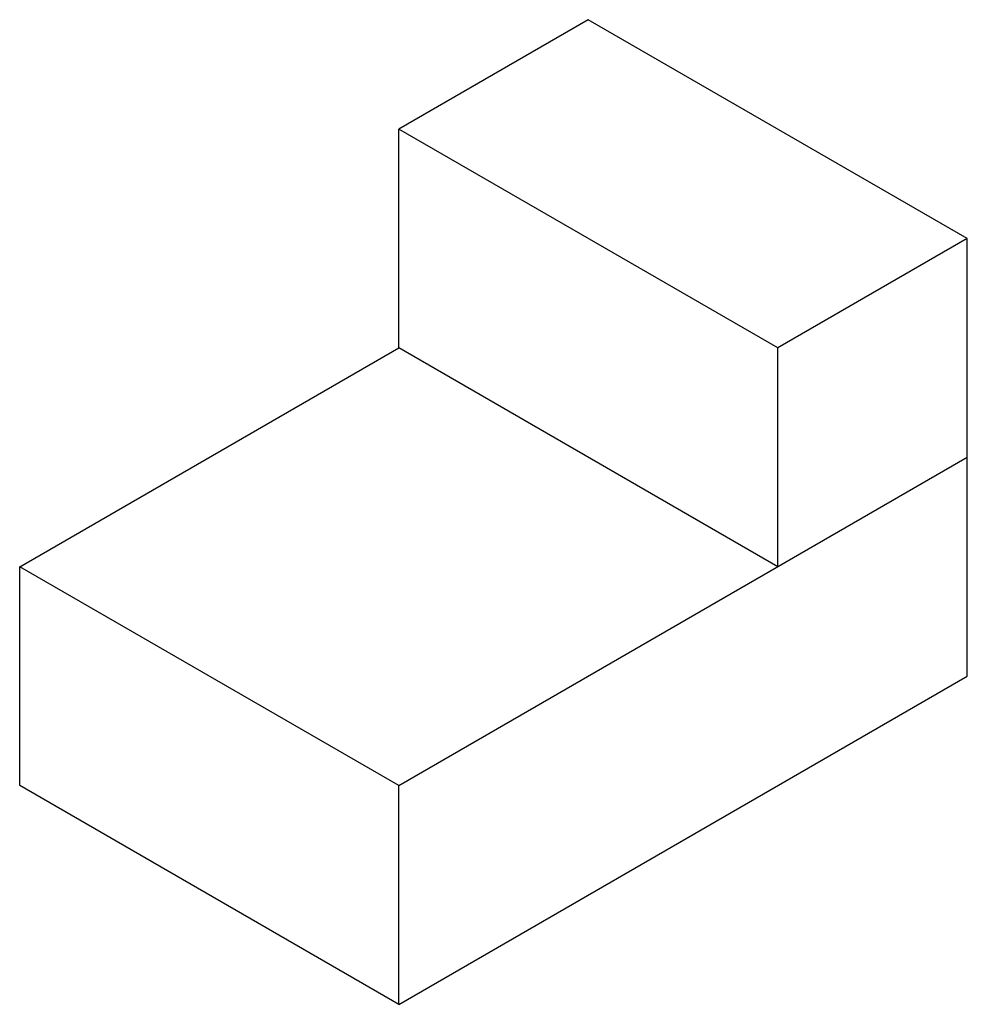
# Paper-space layout '_Isometric' of a CAD drawing. Header units: millimetres. Extents: x -851 to 740, y -601 to 1052.
import ezdxf

# ---------------------------------------------------------------- set-up
doc = ezdxf.new("R2010")
doc.units = ezdxf.units.MM

psp = doc.layouts.new('_Isometric')

# ---------------------------------------------------------------- linework, layer by layer
at = {"color": 7, "linetype": 'Continuous', "lineweight": 25}
for p, q in [((104.1, 1052.2), (-214.1, 868.5)), ((740.5, 684.8), (104.1, 1052.2)), ((422.3, 501.1), (-214.1, 868.5)), ((-214.1, 501.1), (-214.1, 868.5)), ((740.5, 684.8), (422.3, 501.1)), ((740.5, -50.1), (740.5, 684.8)), ((-850.5, 133.7), (-214.1, 501.1)), ((422.3, 133.7), (-214.1, 501.1)), ((422.3, 133.7), (422.3, 501.1)), ((-214.1, -233.7), (740.5, 317.4)), ((-214.1, -233.7), (-850.5, 133.7)), ((-850.5, -233.8), (-850.5, 133.7)), ((-214.1, -601.2), (740.5, -50.1)), ((-214.1, -601.2), (-850.5, -233.8)), ((-214.1, -601.2), (-214.1, -233.7))]:
    psp.add_line(p, q, dxfattribs=at)

doc.saveas('drawing.dxf')
